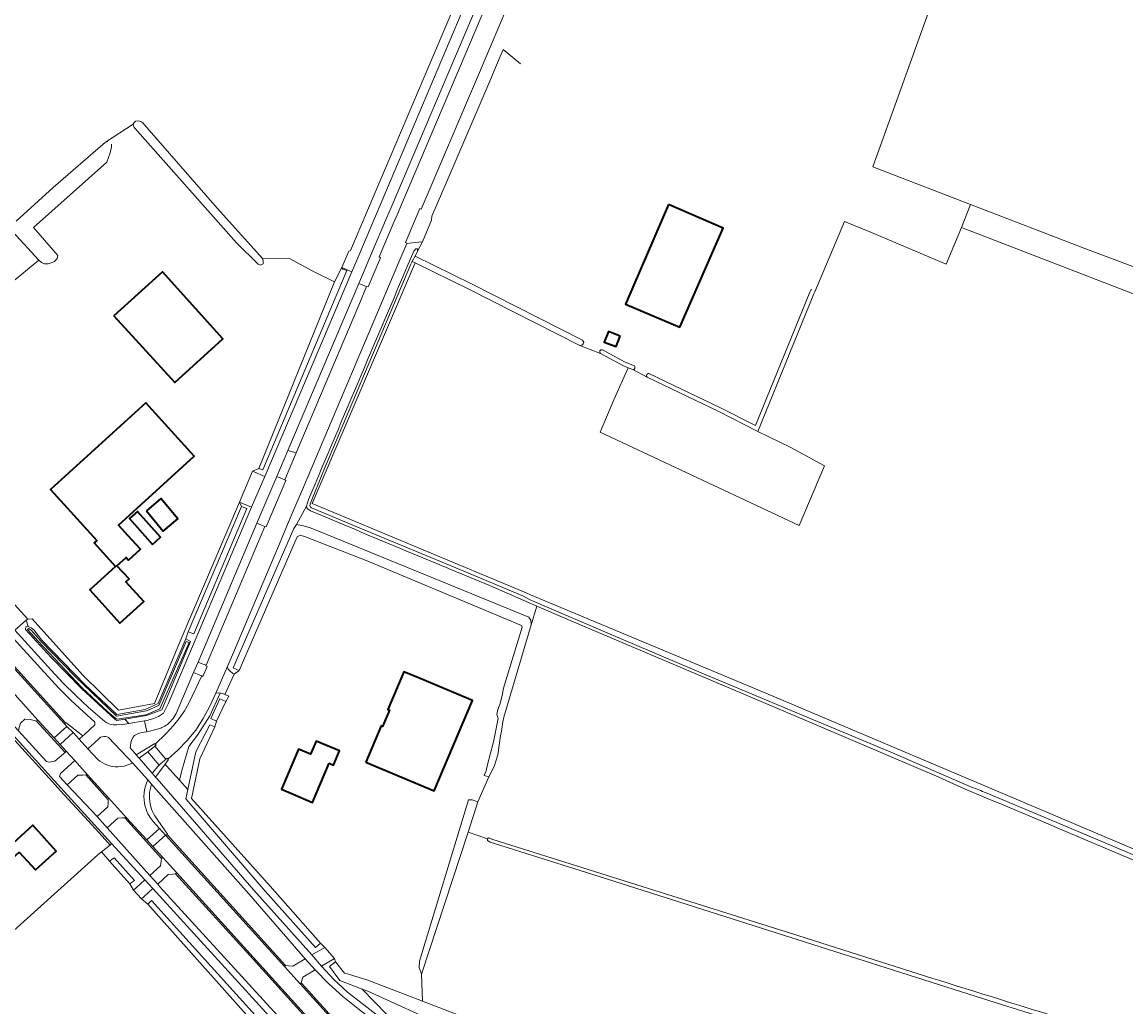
# Model space of a CAD drawing. Header units: metres. Extents: x 152737 to 157444, y 374779 to 378487.
# Tile 93 of 95: x 156459 to 156765, y 377648 to 377922. Entities that reach past the tile are written whole.
import ezdxf
from ezdxf.enums import TextEntityAlignment as Align

# ---------------------------------------------------------------- set-up
doc = ezdxf.new("R2010")
doc.units = ezdxf.units.M
for name, color, linetype, lineweight in [('B-XX-GR-BEPLANTING_CULTUUR_HEESTERS-GV', 90, 'Continuous', 18), ('B-XX-OG-BEBOUWING-GV', 7, 'Continuous', 35), ('B-XX-OG-BEBOUWING-T18', 10, 'Continuous', 18), ('B-XX-OG-BEBOUWING_SCHUUR-GV', 7, 'Continuous', 35), ('B-XX-OG-TERREIN_CULTUURSCHEIDING-GV', 7, 'Continuous', 18), ('B-XX-OG-TERREIN_ONBEGROEID-GV', 7, 'Continuous', 18), ('B-XX-OG-TOPOGRAFIE-T18', 10, 'Continuous', 18), ('B-XX-OG-WATER_SLOOT-GV', 120, 'Continuous', 18), ('B-XX-OG-WEG-GV', 7, 'Continuous', 18), ('B-XX-VH-VERHARDING_ASFALT-GV', 252, 'Continuous', 18), ('B-XX-VH-VERHARDING_BETONSTRAATSTEEN-GV', 252, 'Continuous', 18), ('B-XX-VH-VERHARDING_GRASBETONSTEEN-GV', 70, 'Continuous', 18), ('B-XX-VH-VERHARDING_SIERBESTRATING-GV', 252, 'Continuous', 18)]:
    doc.layers.add(name, color=color, linetype=linetype, lineweight=lineweight)
doc.styles.add('NLCS-ISO-M-T18', font='NLCS-ISO.ttf', dxfattribs={"height": 1.8})

msp = doc.modelspace()

# ---------------------------------------------------------------- linework, layer by layer
at = {"layer": 'B-XX-GR-BEPLANTING_CULTUUR_HEESTERS-GV'}
msp.add_lwpolyline([(156531.52, 377794.888), (156534.703, 377802.398), (156532.4, 377803.025), (156529.321, 377795.783)], close=True, dxfattribs=at)
at = {"layer": 'B-XX-OG-BEBOUWING-GV'}
for points in [[(156638.211, 377871.417), (156626.213, 377843.683), (156641.342, 377837.275), (156653.341, 377864.825)], [(156484.014, 377840.494), (156500.986, 377821.908), (156514.315, 377834.079), (156497.559, 377852.682)], [(156488.94, 377778.31), (156485.332, 377782.3), (156506.382, 377801.4), (156492.909, 377816.234), (156466.411, 377792.17), (156479.261, 377778.02), (156478.521, 377777.34), (156484.47, 377770.78), (156477.351, 377764.24), (156485.732, 377755.01), (156492.402, 377761.06), (156487.381, 377766.53), (156488.252, 377767.33), (156484.906, 377770.988), (156487.433, 377773.298), (156488.105, 377772.562), (156491.408, 377775.58)], [(156493.065, 377786.286), (156497.787, 377780.634), (156501.853, 377784.03), (156497.131, 377789.682)], [(156554.05, 377716.38), (156558.662, 377714.44), (156573.08, 377708.375), (156583.709, 377733.488), (156569.211, 377739.59), (156564.602, 377741.53), (156560.19, 377731.03), (156560.601, 377730.86), (156558.691, 377726.3), (156558.291, 377726.47)], [(156543.892, 377716.06), (156545.061, 377715.57), (156546.731, 377719.49), (156540.261, 377722.25), (156538.691, 377718.57), (156535.391, 377719.97), (156530.652, 377708.84), (156539.251, 377705.17)], [(156457.724, 377691.399), (156462.241, 377686.43), (156468.02, 377691.67), (156461.531, 377698.82), (156453.811, 377691.81), (156438.731, 377708.43), (156429.899, 377700.474), (156433.838, 377696.102), (156433.741, 377696.033), (156438.948, 377690.305), (156418.023, 377671.344), (156425.396, 377663.182), (156446.338, 377682.18), (156447.224, 377681.203), (156456.116, 377689.273), (156455.783, 377689.641)]]:
    msp.add_lwpolyline(points, close=True, dxfattribs=at)
at = {"layer": 'B-XX-OG-BEBOUWING_SCHUUR-GV'}
for points in [[(156624.761, 377834.804), (156621.489, 377836.082), (156620.352, 377833.173), (156623.624, 377831.895)], [(156494.763, 377776.867), (156497.009, 377778.891), (156490.634, 377786.065), (156488.354, 377784.091)]]:
    msp.add_lwpolyline(points, close=True, dxfattribs=at)
at = {"layer": 'B-XX-OG-TERREIN_CULTUURSCHEIDING-GV'}
for points in [[(156456.907, 377866.786), (156467.173, 377876.101), (156481.715, 377888.759), (156489.447, 377893.685), (156489.655, 377894.19), (156490.027, 377894.532), (156490.815, 377894.665), (156491.513, 377894.487), (156492.048, 377894.071), (156492.512, 377893.499), (156512.778, 377870.419), (156525.482, 377856.258), (156532.841, 377856.414), (156539.37, 377852.903), (156545.356, 377849.865), (156547.379, 377853.856), (156549.323, 377858.414), (156549.83, 377858.601), (156611.272, 378003.216)], [(156730.389, 377980.388), (156701.983, 377901.45)], [(156597.089, 377910.528), (156592.205, 377914.458), (156591.674, 377913.187), (156589.385, 377907.74), (156588.803, 377906.355), (156576.016, 377876.478), (156575.397, 377875.029), (156572.455, 377868.156), (156572.348, 377867.053), (156569.783, 377861.015), (156568.44, 377858.432), (156567.739, 377857.054), (156583.623, 377849.217), (156614.301, 377833.654), (156614.665, 377833.153), (156614.489, 377832.649), (156614.251, 377832.347), (156613.551, 377832.175), (156619.311, 377829.963), (156619.145, 377830.462), (156619.133, 377830.683), (156619.415, 377830.986), (156619.859, 377830.986), (156626.187, 377827.594), (156628.705, 377826.554)], [(156701.983, 377901.45), (156700.305, 377896.787), (156694.954, 377881.916), (156722.13, 377871.43), (156753.934, 377859.158), (156815.387, 377836.11), (156865.254, 377816.982), (156890.936, 377807.067), (156902.598, 377802.105), (156900.691, 377795.338), (156882.169, 377803.024)], [(156456.406, 377760.237), (156460.084, 377756.157), (156461.321, 377756.224), (156475.393, 377740.58), (156485.367, 377730.809), (156495.291, 377732.684), (156502.493, 377750.013), (156518.946, 377788.692), (156522.609, 377797.244), (156524.324, 377798.054), (156545.356, 377849.865), (156539.37, 377852.903), (156532.841, 377856.414), (156525.482, 377856.258), (156525.568, 377855.483), (156525.519, 377854.892), (156524.833, 377854.577), (156524.106, 377854.81), (156518.088, 377860.772), (156489.911, 377892.592), (156489.596, 377893.031), (156489.447, 377893.685), (156481.715, 377888.759), (156482.354, 377888.937)], [(156483.415, 377888.133), (156483.367, 377887.391), (156483.008, 377885.8), (156482.042, 377883.154), (156461.678, 377865.023), (156468.458, 377857.188), (156468.27, 377856.37), (156467.582, 377855.555), (156466.924, 377855.231), (156465.801, 377854.928), (156464.753, 377854.935), (156463.936, 377855.26), (156463.184, 377855.889), (156458.477, 377852.06), (156439.978, 377836.801), (156424.45, 377822.962), (156414.15, 377813.49), (156410.914, 377809.871), (156440.383, 377777.425), (156441.037, 377777.114), (156444.723, 377773.056)], [(156774.105, 377844.006), (156719.643, 377864.985), (156715.357, 377854.795), (156694.144, 377863.795), (156687.134, 377866.685), (156678.83, 377847.113), (156678.572, 377846.544), (156662.987, 377808.305), (156672.202, 377803.813), (156681.526, 377798.787), (156674.502, 377782.197), (156619.211, 377808.103), (156623.01, 377817.11), (156626.951, 377826.029), (156625.639, 377826.571), (156619.311, 377829.963), (156613.551, 377832.175), (156582.881, 377847.734), (156567.774, 377855.188), (156539.176, 377788.249), (156598.589, 377763.464), (156599.819, 377762.891), (156665.195, 377735.534), (156723.216, 377710.988), (156792.942, 377681.428)], [(156458.477, 377852.06), (156463.184, 377855.889), (156455.885, 377863.878)], [(156567.774, 377855.188), (156566.988, 377855.576), (156566.586, 377854.786), (156542.075, 377796.932), (156538.645, 377788.381), (156538.526, 377787.753), (156538.694, 377787.295), (156538.979, 377787.064), (156552.659, 377781.313), (156581.331, 377769.459), (156597.861, 377762.489), (156599.513, 377761.62), (156599.969, 377761.388), (156621.97, 377751.98), (156647.904, 377740.945), (156664.777, 377733.915), (156667.17, 377732.87), (156700.402, 377718.928), (156722.402, 377709.463)], [(156847.273, 377656.769), (156889.931, 377638.715), (156913.046, 377628.781), (156917.054, 377626.787), (156917.581, 377626.778), (156918.645, 377627.464), (156917.55, 377628.112), (156869.856, 377648.743), (156827.586, 377666.564), (156792.942, 377681.428), (156723.216, 377710.988), (156665.195, 377735.534), (156599.819, 377762.891), (156598.589, 377763.464), (156539.176, 377788.249), (156567.774, 377855.188)], [(156632.744, 377824.439), (156652.664, 377814.904), (156662.369, 377809.964), (156677.471, 377847.018), (156677.739, 377847.608), (156678.023, 377847.811)], [(156628.826, 377825.778), (156628.665, 377825.486), (156628.264, 377825.486), (156632.227, 377823.358), (156632.095, 377823.662), (156632.102, 377823.908)], [(156461.763, 377753.2), (156463.977, 377750.326), (156476.087, 377737.893), (156484.893, 377729.605), (156492.714, 377731.039), (156496.372, 377732.676), (156504.013, 377750.665), (156504.734, 377752.565), (156519.49, 377787.439), (156518.946, 377788.692), (156502.493, 377750.013), (156495.291, 377732.684), (156485.367, 377730.809), (156475.393, 377740.58), (156461.321, 377756.224), (156460.084, 377756.157), (156459.694, 377755.815), (156459.634, 377755.882), (156460.229, 377754.134)], [(156537.61, 377787.53), (156534.782, 377782.435), (156536.785, 377782.095), (156538.617, 377781.498), (156541.174, 377780.519), (156599.391, 377756.714), (156599.945, 377755.883), (156600.056, 377754.553), (156601.608, 377759.736), (156588.678, 377765.386)], [(156538.688, 377786.266), (156537.777, 377786.901), (156537.61, 377787.53)], [(156430.998, 377647.231), (156432.821, 377648.573), (156479.614, 377690.651), (156480.597, 377691.432), (156482.966, 377693.315), (156480.774, 377695.775), (156476.975, 377699.957), (156469.239, 377708.432), (156467.008, 377710.881), (156455.621, 377723.443), (156456.09, 377723.846), (156454.666, 377725.416), (156450.955, 377722.05), (156443.262, 377730.533), (156415.698, 377760.886), (156409.684, 377755.517), (156385.207, 377782.938), (156289.223, 377695.866), (156314.403, 377669.096), (156294.817, 377651.084)], [(156720.409, 377708.983), (156713.332, 377712.187), (156680.559, 377726.241), (156609.538, 377756.271), (156601.608, 377759.736), (156600.056, 377754.553), (156592.382, 377728.93)], [(156513.544, 377735.591), (156510.718, 377729.296), (156507.302, 377723.888), (156504.893, 377720.713), (156502.896, 377714.061), (156502.279, 377711.357), (156504.586, 377708.777), (156506.807, 377719.243), (156510.721, 377726.768), (156512.059, 377726.165), (156512.597, 377727.792), (156510.955, 377728.491), (156513.476, 377733.964), (156515.118, 377733.266), (156515.967, 377734.709)], [(156515.967, 377734.709), (156514.867, 377735.232)], [(156590.73, 377718.437), (156589.747, 377715.215), (156588.252, 377712.307)], [(156588.252, 377712.307), (156585.24, 377705.339), (156582.491, 377696.935), (156587.914, 377695.069), (156588.118, 377695.32), (156589.326, 377694.908), (156674.156, 377668.189), (156709.619, 377656.895)], [(156726.45, 377707.835), (156746.08, 377699.624), (156790.396, 377680.929)], [(156773.006, 377635.802), (156727.478, 377650.038), (156618.889, 377684.613), (156591.587, 377693.227), (156588.665, 377694.105), (156587.911, 377694.564), (156587.914, 377695.069), (156582.491, 377696.935), (156569.58, 377657.461), (156569.836, 377649.95), (156579.448, 377646.274), (156603.203, 377636.813), (156639.882, 377622.44), (156711.74, 377595.278), (156715.429, 377593.915), (156733.691, 377588.386), (156762.739, 377580.725), (156769.276, 377578.927)], [(156687.393, 377511.848), (156689.327, 377512.506), (156689.689, 377512.16), (156711.951, 377518.88), (156756.3, 377530.256), (156804.02, 377543.825), (156839.417, 377554.371), (156846.156, 377556.472), (156843.796, 377558.43), (156843.444, 377558.312), (156839.775, 377558.459), (156828.65, 377561.246), (156756.567, 377580.763), (156714.653, 377590.96), (156589.824, 377638.905), (156569.254, 377646.092), (156554.667, 377652.7), (156553.086, 377653.296), (156563.35, 377642.691)]]:
    msp.add_lwpolyline(points, dxfattribs=at)
for points in [[(156626.213, 377843.683), (156638.211, 377871.417), (156653.341, 377864.825), (156641.342, 377837.275)], [(156500.986, 377821.908), (156484.014, 377840.494), (156497.559, 377852.682), (156514.315, 377834.079)], [(156485.332, 377782.3), (156488.94, 377778.31), (156491.408, 377775.58), (156488.105, 377772.562), (156487.433, 377773.298), (156484.906, 377770.988), (156488.252, 377767.33), (156487.381, 377766.53), (156492.402, 377761.06), (156485.732, 377755.01), (156477.351, 377764.24), (156484.47, 377770.78), (156478.521, 377777.34), (156479.261, 377778.02), (156466.411, 377792.17), (156492.909, 377816.234), (156506.382, 377801.4)], [(156497.787, 377780.634), (156493.065, 377786.286), (156497.131, 377789.682), (156501.853, 377784.03)], [(156585.24, 377705.339), (156588.252, 377712.307), (156586.933, 377712.712), (156587.475, 377713.975), (156587.836, 377715.688), (156589.522, 377722.053), (156590.808, 377728.47), (156590.445, 377729.66), (156590.756, 377731.057), (156591.325, 377732.453), (156591.998, 377734.885), (156592.309, 377736.954), (156597.546, 377753.932), (156597.37, 377754.399), (156554.659, 377772.277), (156537.344, 377779.054), (156535.828, 377779.433), (156534.986, 377778.992), (156518.832, 377741.884), (156517.457, 377740.881), (156514.867, 377735.232), (156515.967, 377734.709), (156515.118, 377733.266), (156512.597, 377727.792), (156512.059, 377726.165), (156507.904, 377717.282), (156505.644, 377706.272), (156527.471, 377681.923), (156541.506, 377666.033), (156542.657, 377664.888), (156545.331, 377661.819), (156545.663, 377660.848), (156548.11, 377657.753), (156549.261, 377657.402), (156554.656, 377655.756), (156569.836, 377649.95), (156569.58, 377657.461), (156568.921, 377659.265), (156568.998, 377661.015), (156582.567, 377705.873), (156583.637, 377705.873)], [(156558.662, 377714.44), (156554.05, 377716.38), (156558.291, 377726.47), (156558.691, 377726.3), (156560.601, 377730.86), (156560.19, 377731.03), (156564.602, 377741.53), (156569.211, 377739.59), (156583.709, 377733.488), (156573.08, 377708.375)], [(156545.061, 377715.57), (156543.892, 377716.06), (156539.251, 377705.17), (156530.652, 377708.84), (156535.391, 377719.97), (156538.691, 377718.57), (156540.261, 377722.25), (156546.731, 377719.49)], [(156462.241, 377686.43), (156457.724, 377691.399), (156455.783, 377689.641), (156456.116, 377689.273), (156447.224, 377681.203), (156446.338, 377682.18), (156425.396, 377663.182), (156418.023, 377671.344), (156438.948, 377690.305), (156433.741, 377696.033), (156433.838, 377696.102), (156429.899, 377700.474), (156438.731, 377708.43), (156453.811, 377691.81), (156461.531, 377698.82), (156468.02, 377691.67)], [(156482.791, 377688.895), (156482.359, 377689.394), (156480.597, 377691.432), (156479.614, 377690.651), (156432.821, 377648.573), (156430.998, 377647.231), (156436.916, 377637.285), (156427.727, 377627.954), (156393.933, 377593.346), (156501.094, 377527.512), (156503.124, 377525.896), (156503.62, 377526.492), (156516.544, 377540.937), (156561.744, 377586.618), (156568.607, 377592.594), (156568.05, 377593.233), (156560.465, 377601.71), (156493.45, 377676.91), (156491.741, 377678.373), (156489.542, 377680.793), (156488.442, 377682.577)]]:
    msp.add_lwpolyline(points, close=True, dxfattribs=at)
at = {"layer": 'B-XX-OG-TERREIN_CULTUURSCHEIDING-GV', "extrusion": (0, 0, -1)}
for centre, radius, start, end in [((-156627.927, 377826.035), 0.935, 146.2973, 195.97742), ((-156632.786, 377823.734), 0.706, 14.25092, 86.56059), ((-159235.452, 384172.46), 6932.244, 292.4456072, 292.8933742), ((-156456.037, 377745.522), 9.578, 115.95591, 126.71569), ((-156697.72, 377642.244), 71.607, 110.16289, 113.65452)]:
    msp.add_arc(centre, radius, start, end, dxfattribs=at)
at = {"layer": 'B-XX-OG-TERREIN_CULTUURSCHEIDING-GV'}
for centre, radius, start, end in [((156513.163, 377731.57), 4.039, 65.04708, 84.58931), ((156954.426, 377666.554), 367.378, 170.22455, 171.88124), ((145551.12, 351100.364), 28857.783, 67.0632127, 67.2291831), ((159783.636, 387477.697), 10290.663, 252.6193147, 252.991937)]:
    msp.add_arc(centre, radius, start, end, dxfattribs=at)
at = {"layer": 'B-XX-OG-TERREIN_ONBEGROEID-GV'}
msp.add_lwpolyline([(156626.951, 377826.029), (156623.01, 377817.11), (156619.211, 377808.103), (156674.502, 377782.197), (156681.526, 377798.787), (156672.202, 377803.813), (156662.987, 377808.305), (156652.131, 377813.831), (156632.227, 377823.358), (156628.264, 377825.486)], close=True, dxfattribs=at)
at = {"layer": 'B-XX-OG-WATER_SLOOT-GV'}
for points in [[(156722.402, 377709.463), (156700.402, 377718.928), (156667.17, 377732.87), (156664.777, 377733.915), (156647.904, 377740.945), (156621.97, 377751.98), (156599.969, 377761.388), (156599.513, 377761.62), (156597.861, 377762.489), (156581.331, 377769.459), (156552.659, 377781.313), (156538.979, 377787.064), (156538.694, 377787.295), (156538.526, 377787.753), (156538.645, 377788.381), (156542.075, 377796.932), (156566.586, 377854.786), (156566.988, 377855.576)], [(156632.102, 377823.908), (156632.095, 377823.662), (156632.227, 377823.358), (156652.131, 377813.831), (156662.987, 377808.305), (156678.572, 377846.544), (156678.83, 377847.113)], [(156678.023, 377847.811), (156677.739, 377847.608), (156677.471, 377847.018), (156662.369, 377809.964), (156652.664, 377814.904), (156632.744, 377824.439)], [(156628.705, 377826.554), (156626.187, 377827.594), (156619.859, 377830.986), (156619.415, 377830.986), (156619.133, 377830.683), (156619.145, 377830.462), (156619.311, 377829.963), (156625.639, 377826.571), (156626.951, 377826.029), (156628.264, 377825.486), (156628.665, 377825.486), (156628.826, 377825.778)], [(156538.137, 377789.356), (156537.61, 377787.53), (156537.777, 377786.901), (156538.688, 377786.266)], [(156534.782, 377782.435), (156534.052, 377781.36), (156517.228, 377742.627), (156518.832, 377741.884), (156534.986, 377778.992), (156535.828, 377779.433), (156537.344, 377779.054), (156554.659, 377772.277), (156597.37, 377754.399), (156597.546, 377753.932), (156592.309, 377736.954), (156591.998, 377734.885), (156591.325, 377732.453), (156590.756, 377731.057), (156590.445, 377729.66), (156590.808, 377728.47), (156589.522, 377722.053), (156587.836, 377715.688), (156587.475, 377713.975), (156586.933, 377712.712), (156588.252, 377712.307), (156589.747, 377715.215), (156590.73, 377718.437)], [(156592.382, 377728.93), (156600.056, 377754.553), (156599.945, 377755.883), (156599.391, 377756.714), (156541.174, 377780.519), (156538.617, 377781.498), (156536.785, 377782.095), (156534.782, 377782.435)], [(156588.678, 377765.386), (156601.608, 377759.736), (156609.538, 377756.271), (156680.559, 377726.241), (156713.332, 377712.187), (156720.409, 377708.983)], [(156460.229, 377754.134), (156459.532, 377753.952), (156459.465, 377753.221), (156466.612, 377745.487), (156475.097, 377736.808), (156484.285, 377728.304), (156484.908, 377727.943), (156487.121, 377728.314), (156493.147, 377729.323), (156497.346, 377730.935), (156505.329, 377749.953), (156504.013, 377750.665), (156496.372, 377732.676), (156492.714, 377731.039), (156484.893, 377729.605), (156476.087, 377737.893), (156463.977, 377750.326), (156461.763, 377753.2)], [(156790.396, 377680.929), (156746.08, 377699.624), (156726.45, 377707.835)], [(156709.619, 377656.895), (156674.156, 377668.189), (156589.326, 377694.908), (156588.118, 377695.32), (156587.914, 377695.069), (156587.911, 377694.564)], [(156587.911, 377694.564), (156588.665, 377694.105), (156591.587, 377693.227), (156618.889, 377684.613), (156727.478, 377650.038), (156773.006, 377635.802), (156784.805, 377632.281), (156784.977, 377632.015), (156784.969, 377631.488), (156781.999, 377621.26), (156770.641, 377585.698), (156770.8, 377584.642), (156771.019, 377584.595), (156771.238, 377584.547), (156772.032, 377584.798), (156778.709, 377607.437), (156786.185, 377630.678), (156786.84, 377633.215), (156786.593, 377634.272), (156786.067, 377634.368), (156785.449, 377634.115), (156784.656, 377633.951), (156773.553, 377637.111)], [(156769.276, 377578.927), (156762.739, 377580.725), (156733.691, 377588.386), (156715.429, 377593.915), (156711.74, 377595.278), (156639.882, 377622.44), (156603.203, 377636.813), (156579.448, 377646.274), (156569.836, 377649.95), (156554.656, 377655.756), (156549.261, 377657.402), (156548.11, 377657.753), (156545.663, 377660.848), (156543.96, 377659.618), (156546.82, 377655.659), (156553.086, 377653.296), (156554.667, 377652.7), (156569.254, 377646.092), (156589.824, 377638.905), (156714.653, 377590.96), (156756.567, 377580.763), (156828.65, 377561.246)]]:
    msp.add_lwpolyline(points, dxfattribs=at)
for points in [[(156567.739, 377857.054), (156566.988, 377855.576), (156567.774, 377855.188), (156582.881, 377847.734), (156613.551, 377832.175), (156614.251, 377832.347), (156614.489, 377832.649), (156614.665, 377833.153), (156614.301, 377833.654), (156583.623, 377849.217)], [(156547.637, 377853.452), (156547.379, 377853.856), (156545.356, 377849.865), (156524.324, 377798.054), (156525.485, 377797.633), (156548.798, 377853.031)], [(156519.49, 377787.439), (156504.734, 377752.565), (156506.225, 377752.031), (156520.981, 377786.905)], [(156460.319, 377753.578), (156461.019, 377753.111), (156463.838, 377749.891), (156473.285, 377740.161), (156484.809, 377729.181), (156493.111, 377730.669), (156496.518, 377732.152), (156504.177, 377749.913), (156504.938, 377749.652), (156496.838, 377731.192), (156492.918, 377729.537), (156484.964, 377728.33), (156484.627, 377728.508), (156482.36, 377730.376), (156475.134, 377737.149), (156462.979, 377749.991), (156460.056, 377753.28)], [(156460.319, 377753.578), (156460.056, 377753.28), (156462.979, 377749.991), (156475.134, 377737.149), (156482.36, 377730.376), (156484.627, 377728.508), (156484.964, 377728.33), (156492.918, 377729.537), (156496.838, 377731.192), (156504.938, 377749.652), (156504.177, 377749.913), (156496.518, 377732.152), (156493.111, 377730.669), (156484.809, 377729.181), (156473.285, 377740.161), (156463.838, 377749.891), (156461.019, 377753.111)], [(156515.118, 377733.266), (156513.476, 377733.964), (156510.955, 377728.491), (156512.597, 377727.792)], [(156541.506, 377666.033), (156527.471, 377681.923), (156505.644, 377706.272), (156507.904, 377717.282), (156512.059, 377726.165), (156510.721, 377726.768), (156506.807, 377719.243), (156504.586, 377708.777), (156504.034, 377706.178), (156526.135, 377680.509), (156540.084, 377664.816)], [(156569.58, 377657.461), (156582.491, 377696.935), (156585.24, 377705.339), (156583.637, 377705.873), (156582.567, 377705.873), (156568.998, 377661.015), (156568.921, 377659.265)], [(156488.442, 377682.577), (156488.945, 377682.923), (156489.789, 377683.505), (156484.138, 377689.823), (156483.465, 377689.359), (156482.791, 377688.895)], [(156493.45, 377676.91), (156560.465, 377601.71), (156568.05, 377593.233), (156568.683, 377593.806), (156569.224, 377594.297), (156562.57, 377602.595), (156494.509, 377677.906), (156493.941, 377677.372)]]:
    msp.add_lwpolyline(points, close=True, dxfattribs=at)
for centre, radius, start, end in [((172703.972, 370979.809), 17541.498, 156.9126079, 157.157677), ((156627.927, 377826.035), 0.935, 344.02258, 33.7027), ((156632.786, 377823.734), 0.706, 93.43941, 165.74908), ((159235.452, 384172.46), 6932.244, 247.1066258, 247.5543928), ((156456.037, 377745.522), 9.578, 53.28431, 64.04409), ((156697.72, 377642.244), 71.607, 66.34548, 69.83711)]:
    msp.add_arc(centre, radius, start, end, dxfattribs=at)
at = {"layer": 'B-XX-OG-WATER_SLOOT-GV', "extrusion": (0, 0, -1)}
for centre, radius, start, end in [((-156954.426, 377666.554), 367.378, 8.11876, 9.77545), ((-145551.12, 351100.364), 28857.783, 112.7708169, 112.9367873), ((-159783.636, 387477.697), 10290.663, 287.008063, 287.3806853)]:
    msp.add_arc(centre, radius, start, end, dxfattribs=at)
at = {"layer": 'B-XX-OG-WEG-GV'}
for points in [[(156613.663, 378002.563), (156552.08, 377857.253), (156550.136, 377852.695), (156526, 377795.785), (156522.337, 377787.233), (156499.211, 377732.733), (156497.8, 377729.985), (156496.47, 377729.055)], [(156506.152, 377741.263), (156507.448, 377744.219), (156523.811, 377782.808), (156529.321, 377795.783), (156532.4, 377803.025), (156552.152, 377849.477), (156555.682, 377857.735), (156559.821, 377867.584), (156561.12, 377870.563), (156615.731, 377999.294)], [(156610.439, 377980.759), (156563.218, 377869.657), (156563.201, 377869.546), (156561.981, 377866.696), (156557.78, 377856.833), (156558.106, 377856.551), (156554.675, 377848.491), (156554.285, 377848.606), (156552.086, 377843.417), (156534.703, 377802.398), (156531.52, 377794.888), (156531.873, 377794.721), (156526.414, 377781.752), (156526.036, 377781.89), (156509.659, 377743.317), (156509.63, 377743.15), (156509.998, 377743.014), (156508.809, 377740.224), (156508.468, 377740.365), (156504.883, 377732.799), (156503.637, 377730.616), (156502.217, 377728.543), (156500.631, 377726.593), (156498.536, 377724.376), (156495.483, 377721.425), (156495.758, 377721.126), (156495.435, 377720.854), (156498.482, 377717.175), (156498.834, 377717.471), (156499.074, 377717.187), (156501.839, 377719.691), (156504.419, 377722.384), (156506.803, 377725.253), (156508.889, 377728.526), (156510.738, 377731.938), (156512.379, 377735.537), (156515.533, 377742.806), (156517.537, 377747.537), (156530.535, 377778.218), (156532.343, 377782.484), (156534.641, 377787.91), (156536.706, 377792.784), (156562.951, 377854.734), (156565.423, 377860.568), (156565.448, 377860.659), (156565.095, 377860.837), (156569.085, 377870.29), (156569.492, 377870.101), (156572.263, 377876.619), (156582.335, 377900.315), (156585.383, 377907.486), (156585.658, 377908.132), (156588.918, 377915.8), (156593.164, 377925.789)], [(156481.493, 377727.648), (156477.013, 377731.555), (156473.442, 377734.886), (156469.99, 377738.34), (156466.66, 377741.912), (156456.533, 377753.089), (156452.929, 377757.108), (156451.579, 377758.562), (156441.342, 377770.076), (156437.737, 377774.093), (156357.268, 377862.76)], [(156567.411, 377858.439), (156567.987, 377859.121), (156568.387, 377859.061), (156568.44, 377858.432), (156569.783, 377861.015), (156569.664, 377861.051), (156566.171, 377860.653), (156565.423, 377860.568), (156562.951, 377854.734), (156536.706, 377792.784), (156534.641, 377787.91)], [(156496.47, 377729.055), (156497.8, 377729.985), (156499.211, 377732.733), (156522.337, 377787.233), (156518.946, 377788.692), (156519.49, 377787.439), (156520.981, 377786.905), (156506.225, 377752.031), (156504.734, 377752.565), (156504.013, 377750.665), (156505.329, 377749.953), (156497.346, 377730.935), (156493.147, 377729.323), (156487.121, 377728.314)], [(156534.641, 377787.91), (156532.343, 377782.484), (156530.535, 377778.218), (156517.537, 377747.537), (156515.533, 377742.806)], [(156517.457, 377740.881), (156518.832, 377741.884), (156517.228, 377742.627), (156534.052, 377781.36), (156534.782, 377782.435), (156537.61, 377787.53), (156538.137, 377789.356)], [(156460.229, 377754.134), (156459.634, 377755.882), (156456.533, 377753.089), (156466.66, 377741.912), (156469.99, 377738.34), (156473.442, 377734.886), (156477.013, 377731.555), (156481.493, 377727.648)], [(156483.956, 377726.721), (156484.842, 377726.714), (156486.432, 377726.851), (156488.17, 377727.14), (156487.121, 377728.314), (156484.908, 377727.943), (156484.285, 377728.304), (156475.097, 377736.808), (156466.612, 377745.487), (156459.465, 377753.221), (156459.532, 377753.952), (156460.229, 377754.134)], [(156455.032, 377751.963), (156468.665, 377737.039), (156472.152, 377733.524), (156478.781, 377727.45), (156478.743, 377726.761), (156475.866, 377724.099), (156475.42, 377723.687), (156474.42, 377722.747), (156476.815, 377720.101), (156477.899, 377721.086), (156478.345, 377721.487), (156480.369, 377723.308)], [(156495.483, 377721.425), (156498.536, 377724.376), (156500.631, 377726.593), (156502.217, 377728.543), (156503.637, 377730.616), (156504.883, 377732.799), (156508.468, 377740.365), (156507.907, 377740.583), (156506.152, 377741.263), (156501.314, 377729.895)], [(156501.314, 377729.895), (156506.152, 377741.263)], [(156515.533, 377742.806), (156512.379, 377735.537), (156513.195, 377735.61), (156513.544, 377735.591)], [(156514.867, 377735.232), (156517.457, 377740.881)], [(156487.121, 377728.314), (156488.17, 377727.14), (156492.534, 377727.864)], [(156493.16, 377724.842), (156492.534, 377727.864), (156488.17, 377727.14), (156486.432, 377726.851), (156484.842, 377726.714), (156483.956, 377726.721)], [(156492.534, 377727.864), (156493.16, 377724.842), (156496.087, 377725.512)], [(156496.087, 377725.512), (156493.16, 377724.842)], [(156456.09, 377723.846), (156467.468, 377711.31), (156483.415, 377693.728), (156492.675, 377683.66), (156494.895, 377681.215), (156531.055, 377641.547)], [(156532.436, 377642.718), (156496.859, 377681.711), (156496.231, 377682.46), (156494.026, 377684.916), (156482.209, 377698.128), (156479.353, 377701.259), (156471.049, 377710.076), (156468.968, 377712.369), (156469.217, 377713.254), (156473.148, 377716.808), (156470.778, 377719.39), (156470.635, 377719.249), (156470.49, 377719.105), (156470.034, 377718.714), (156467.641, 377716.66), (156466.043, 377716.364), (156465.287, 377716.555), (156457.518, 377725.074)], [(156480.158, 377716.667), (156479.583, 377717.126), (156476.815, 377720.101), (156474.42, 377722.747), (156472.737, 377724.591), (156469.089, 377721.256), (156470.778, 377719.39), (156473.148, 377716.808), (156476.732, 377712.87), (156482.537, 377706.497), (156487.585, 377700.941), (156493.196, 377694.782), (156496.688, 377697.975), (156494.964, 377699.919)], [(156480.369, 377723.308), (156478.345, 377721.487), (156477.899, 377721.086)], [(156489.19, 377716.187), (156488.17, 377717.318), (156487.738, 377717.77), (156482.542, 377723.205), (156482.17, 377723.38)], [(156482.17, 377723.38), (156482.542, 377723.205), (156487.738, 377717.77), (156488.17, 377717.318), (156489.19, 377716.187), (156493.479, 377711.456), (156494.512, 377710.259), (156494.971, 377709.741), (156521.511, 377679.759), (156537.237, 377661.746), (156539.993, 377658.65), (156543.693, 377654.824), (156547.636, 377651.25), (156551.806, 377647.942), (156563.972, 377638.498), (156566.469, 377636.462)], [(156490.559, 377724.197), (156489.746, 377723.819)], [(156489.746, 377723.819), (156490.559, 377724.197)], [(156477.899, 377721.086), (156476.815, 377720.101), (156479.583, 377717.126), (156480.158, 377716.667)], [(156488.614, 377720.353), (156489.84, 377718.888), (156490.23, 377718.422), (156495.422, 377721.528), (156495.483, 377721.425)], [(156565.102, 377639.917), (156548.945, 377652.477), (156545.189, 377655.918), (156541.714, 377659.644), (156539.023, 377662.779), (156522.901, 377680.787), (156496.031, 377711.723), (156495.627, 377712.188), (156494.694, 377713.276), (156491.082, 377717.449), (156490.23, 377718.422), (156489.84, 377718.888), (156488.614, 377720.353)], [(156496.637, 377715.542), (156493.444, 377719.252), (156491.082, 377717.449), (156494.694, 377713.276)], [(156493.479, 377711.456), (156489.19, 377716.187)], [(156494.694, 377713.276), (156495.627, 377712.188), (156498.286, 377715.824), (156499.2, 377717.074), (156499.074, 377717.187)], [(156499.074, 377717.187), (156498.834, 377717.471), (156498.482, 377717.175)], [(156532.591, 377659.77), (156533.82, 377659.714), (156537.237, 377661.746), (156521.511, 377679.759), (156494.971, 377709.741), (156494.512, 377710.259)], [(156495.418, 377701.486), (156498.967, 377696.372), (156498.818, 377696.238), (156531.748, 377659.808), (156532.591, 377659.77)], [(156536.66, 377646.248), (156530.553, 377652.996), (156522.795, 377661.57), (156501.215, 377685.355), (156500.474, 377685.279), (156499.172, 377685.146), (156496.231, 377682.46), (156496.859, 377681.711), (156532.436, 377642.718)], [(156545.331, 377661.819), (156541.714, 377659.644), (156545.189, 377655.918), (156548.945, 377652.477), (156565.102, 377639.917)], [(156563.35, 377642.691), (156553.086, 377653.296), (156546.82, 377655.659), (156543.96, 377659.618), (156545.663, 377660.848), (156545.331, 377661.819)], [(156566.469, 377636.462), (156563.972, 377638.498), (156551.806, 377647.942), (156547.636, 377651.25), (156543.693, 377654.824), (156539.993, 377658.65), (156536.53, 377656.576), (156536.11, 377655.017)]]:
    msp.add_lwpolyline(points, dxfattribs=at)
for points in [[(156550.136, 377852.695), (156547.379, 377853.856), (156547.637, 377853.452), (156548.798, 377853.031), (156525.485, 377797.633), (156524.324, 377798.054), (156522.609, 377797.244), (156526, 377795.785)], [(156532.4, 377803.025), (156534.703, 377802.398), (156552.086, 377843.417), (156554.285, 377848.606), (156553.73, 377848.833), (156552.152, 377849.477)], [(156470.287, 377727.008), (156452.787, 377746.346), (156445.697, 377754.184), (156437.381, 377763.377), (156430.745, 377770.681), (156375.371, 377831.785), (156371.873, 377828.594), (156372.636, 377827.757), (156408.522, 377788.152), (156450.091, 377742.217), (156462.876, 377728.07), (156467.402, 377723.102), (156470.948, 377726.337)], [(156522.337, 377787.233), (156526, 377795.785), (156522.609, 377797.244), (156518.946, 377788.692)], [(156523.811, 377782.808), (156525.082, 377782.284), (156526.036, 377781.89), (156526.414, 377781.752), (156531.873, 377794.721), (156531.52, 377794.888), (156529.321, 377795.783)], [(156525.082, 377782.284), (156523.811, 377782.808), (156507.448, 377744.219), (156508.617, 377743.742), (156509.659, 377743.317), (156526.036, 377781.89)], [(156452.929, 377757.108), (156456.533, 377753.089), (156459.634, 377755.882), (156459.694, 377755.815), (156460.084, 377756.157), (156456.406, 377760.237)], [(156452.8, 377746.933), (156470.562, 377727.299), (156470.672, 377727.415), (156475.42, 377723.687), (156475.866, 377724.099), (156478.743, 377726.761), (156478.781, 377727.45), (156472.152, 377733.524), (156468.665, 377737.039), (156455.032, 377751.963), (156452.72, 377750.001), (156452.776, 377747.854)], [(156507.448, 377744.219), (156506.152, 377741.263), (156507.907, 377740.583), (156508.468, 377740.365), (156508.809, 377740.224), (156509.998, 377743.014), (156509.63, 377743.15), (156509.659, 377743.317), (156508.617, 377743.742)], [(156457.686, 377725.987), (156458.118, 377727.254), (156459.277, 377728.305), (156460.788, 377728.278), (156461.495, 377728.086), (156462.223, 377727.889), (156462.573, 377727.794), (156462.876, 377728.07), (156450.091, 377742.217), (156449.786, 377741.951), (156449.65, 377741.207), (156449.262, 377739.081), (156448.695, 377738.584), (156446.755, 377736.883), (156457.518, 377725.074)], [(156512.379, 377735.537), (156510.738, 377731.938), (156508.889, 377728.526), (156506.803, 377725.253), (156504.419, 377722.384), (156501.839, 377719.691), (156499.074, 377717.187), (156499.2, 377717.074), (156498.286, 377715.824), (156498.695, 377715.366), (156502.279, 377711.357), (156502.896, 377714.061), (156504.893, 377720.713), (156507.302, 377723.888), (156510.718, 377729.296), (156513.544, 377735.591), (156513.195, 377735.61)], [(156458.118, 377727.254), (156457.686, 377725.987), (156457.518, 377725.074), (156465.287, 377716.555), (156466.043, 377716.364), (156467.641, 377716.66), (156470.034, 377718.714), (156470.49, 377719.105), (156462.573, 377727.794), (156462.223, 377727.889), (156461.495, 377728.086), (156460.788, 377728.278), (156459.277, 377728.305)], [(156470.562, 377727.299), (156470.287, 377727.008), (156470.948, 377726.337), (156472.737, 377724.591), (156474.42, 377722.747), (156475.42, 377723.687), (156470.672, 377727.415)], [(156476.975, 377699.957), (156480.774, 377695.775), (156482.966, 377693.315), (156483.415, 377693.728), (156467.468, 377711.31), (156456.09, 377723.846), (156455.621, 377723.443), (156467.008, 377710.881), (156469.239, 377708.432)], [(156490.23, 377718.422), (156491.082, 377717.449), (156493.444, 377719.252), (156495.435, 377720.854), (156495.758, 377721.126), (156495.483, 377721.425), (156495.422, 377721.528)], [(156476.223, 377712.844), (156476.732, 377712.87), (156473.148, 377716.808), (156469.217, 377713.254), (156468.968, 377712.369), (156471.049, 377710.076), (156474.004, 377712.729), (156475.45, 377712.804)], [(156496.031, 377711.723), (156522.901, 377680.787), (156539.023, 377662.779), (156542.657, 377664.888), (156541.506, 377666.033), (156540.084, 377664.816), (156526.135, 377680.509), (156504.034, 377706.178), (156504.586, 377708.777), (156502.279, 377711.357), (156498.695, 377715.366), (156498.286, 377715.824), (156495.627, 377712.188)], [(156476.223, 377712.844), (156475.45, 377712.804), (156474.004, 377712.729), (156471.049, 377710.076), (156479.353, 377701.259), (156482.346, 377703.999), (156482.426, 377705.088), (156482.486, 377705.915)], [(156485.17, 377700.816), (156486.271, 377700.873), (156487.046, 377700.913), (156487.585, 377700.941), (156482.537, 377706.497), (156482.486, 377705.915), (156482.426, 377705.088), (156482.346, 377703.999), (156479.353, 377701.259), (156482.209, 377698.128)], [(156486.271, 377700.873), (156485.17, 377700.816), (156482.209, 377698.128), (156494.026, 377684.916), (156496.964, 377687.573), (156497.19, 377688.889), (156497.318, 377689.639), (156487.046, 377700.913)], [(156535.819, 377654.748), (156531.459, 377659.538), (156498.515, 377695.962), (156498.38, 377696.11), (156494.875, 377692.939), (156497.626, 377689.919), (156501.518, 377685.63), (156536.964, 377646.523), (156563.895, 377616.787), (156597.625, 377579.639), (156638.231, 377534.985), (156671.608, 377498.196), (156671.634, 377498.167), (156675.138, 377501.334), (156669.837, 377507.156), (156641.465, 377538.399), (156600.973, 377582.917), (156567.388, 377619.923)], [(156488.945, 377682.923), (156488.442, 377682.577), (156489.542, 377680.793), (156490.266, 377681.455), (156492.675, 377683.66), (156483.415, 377693.728), (156482.966, 377693.315), (156480.597, 377691.432), (156482.359, 377689.394), (156482.791, 377688.895), (156483.465, 377689.359), (156484.138, 377689.823), (156489.789, 377683.505)], [(156500.474, 377685.279), (156501.215, 377685.355), (156501.518, 377685.63), (156497.626, 377689.919), (156497.53, 377689.831), (156497.318, 377689.639), (156497.19, 377688.889), (156496.964, 377687.573), (156494.026, 377684.916), (156496.231, 377682.46), (156499.172, 377685.146)], [(156491.741, 377678.373), (156492.458, 377679.019), (156494.895, 377681.215), (156492.675, 377683.66), (156490.266, 377681.455), (156489.542, 377680.793)], [(156568.607, 377592.594), (156572.005, 377595.554), (156562.774, 377606.304), (156552.296, 377618.056), (156531.055, 377641.547), (156494.895, 377681.215), (156492.458, 377679.019), (156491.741, 377678.373), (156493.45, 377676.91), (156493.941, 377677.372), (156494.509, 377677.906), (156562.57, 377602.595), (156569.224, 377594.297), (156568.683, 377593.806), (156568.05, 377593.233)], [(156542.657, 377664.888), (156539.023, 377662.779), (156541.714, 377659.644), (156545.331, 377661.819)], [(156531.459, 377659.538), (156535.819, 377654.748), (156536.11, 377655.017), (156536.53, 377656.576), (156539.993, 377658.65), (156537.237, 377661.746), (156533.82, 377659.714), (156532.591, 377659.77), (156531.748, 377659.808)]]:
    msp.add_lwpolyline(points, close=True, dxfattribs=at)
at = {"layer": 'B-XX-OG-WEG-GV', "extrusion": (0, 0, -1)}
for centre, radius, start, end in [((-172703.972, 370979.809), 17541.498, 22.842323, 23.0873921), ((-156519.189, 377744.537), 4.045, 316.74397, 334.6652), ((-156519.193, 377744.54), 4.05, 295.37688, 316.74519), ((-156513.163, 377731.57), 4.039, 95.41069, 114.95292), ((-156487.59, 377751.302), 23.954, 248.24049, 258.08877), ((-156494.155, 377733.128), 7.855, 204.30647, 219.74459), ((-156484.449, 377731.766), 5.069, 275.58076, 305.66893), ((-156494.118, 377733.209), 7.945, 245.47351, 255.65093), ((-156494.146, 377733.137), 7.868, 219.75051, 245.44183), ((-156481.356, 377721.169), 2.356, 65.22374, 110.19758), ((-156493.793, 377720.582), 5.184, 357.47139, 28.35608), ((-156493.785, 377720.577), 5.179, 28.45064, 38.75871), ((-156494.067, 377715.62), 9.267, 67.75919, 84.38611), ((-156485.051, 377723.385), 8.311, 285.78167, 306.07058), ((-156485.044, 377723.361), 8.286, 239.97314, 285.77462), ((-156510.449, 377701.733), 19.531, 36.22922, 44.99419), ((-156502.883, 377706.804), 10.492, 344.61914, 26.32117), ((-156502.793, 377706.762), 10.394, 329.19106, 344.71193), ((-156502.89, 377706.805), 10.499, 319.01801, 329.25988)]:
    msp.add_arc(centre, radius, start, end, dxfattribs=at)
at = {"layer": 'B-XX-OG-WEG-GV'}
for centre, radius, start, end in [((156519.189, 377744.537), 4.045, 205.3348, 223.25603), ((156519.193, 377744.54), 4.05, 223.25481, 244.62312), ((156487.59, 377751.302), 23.954, 281.91123, 291.75951), ((156494.155, 377733.128), 7.855, 320.25541, 335.69353), ((156484.449, 377731.766), 5.069, 234.33107, 264.41924), ((156494.118, 377733.209), 7.945, 284.34907, 294.52649), ((156494.146, 377733.137), 7.868, 294.55817, 320.24949), ((156481.356, 377721.169), 2.356, 69.80242, 114.77626), ((156493.793, 377720.582), 5.184, 151.64392, 182.52861), ((156493.785, 377720.577), 5.179, 141.24129, 151.54936), ((156494.067, 377715.62), 9.267, 95.61389, 112.24081), ((156485.051, 377723.385), 8.311, 233.92942, 254.21833), ((156485.044, 377723.361), 8.286, 254.22538, 300.02686), ((156511.203, 377700.944), 20.622, 128.08703, 134.93672), ((156510.449, 377701.733), 19.531, 135.00581, 143.77078), ((156504.178, 377706.825), 10.258, 160.44437, 196.08753), ((156504.121, 377706.795), 10.195, 196.01219, 211.38372), ((223205.243, 438069.604), 89970.526, 222.18240724, 222.3093744)]:
    msp.add_arc(centre, radius, start, end, dxfattribs=at)
at = {"layer": 'B-XX-VH-VERHARDING_ASFALT-GV'}
for points in [[(156467.402, 377723.102), (156469.089, 377721.256), (156472.737, 377724.591), (156470.948, 377726.337)], [(156498.38, 377696.11), (156496.688, 377697.975), (156493.196, 377694.782), (156494.875, 377692.939)]]:
    msp.add_lwpolyline(points, close=True, dxfattribs=at)
msp.add_lwpolyline([(156498.482, 377717.175), (156495.435, 377720.854), (156493.444, 377719.252), (156496.637, 377715.542)], dxfattribs=at)
at = {"layer": 'B-XX-VH-VERHARDING_ASFALT-GV', "extrusion": (0, 0, -1)}
msp.add_arc((-156511.203, 377700.944), 20.622, 45.06328, 51.91297, dxfattribs=at)
at = {"layer": 'B-XX-VH-VERHARDING_BETONSTRAATSTEEN-GV'}
for points in [[(156722.13, 377871.43), (156719.643, 377864.985), (156774.105, 377844.006), (156810.11, 377830.427)], [(156882.169, 377803.024), (156900.691, 377795.338), (156902.598, 377802.105), (156890.936, 377807.067), (156865.254, 377816.982), (156815.387, 377836.11), (156753.934, 377859.158), (156722.13, 377871.43)]]:
    msp.add_lwpolyline(points, dxfattribs=at)
at = {"layer": 'B-XX-VH-VERHARDING_GRASBETONSTEEN-GV'}
for points in [[(156452.787, 377746.346), (156470.287, 377727.008), (156470.562, 377727.299), (156452.8, 377746.933)], [(156469.089, 377721.256), (156467.402, 377723.102), (156462.876, 377728.07), (156462.573, 377727.794), (156470.49, 377719.105), (156470.635, 377719.249), (156470.778, 377719.39)], [(156476.732, 377712.87), (156476.223, 377712.844), (156482.486, 377705.915), (156482.537, 377706.497)], [(156497.626, 377689.919), (156494.875, 377692.939), (156493.196, 377694.782), (156487.585, 377700.941), (156487.046, 377700.913), (156497.318, 377689.639), (156497.53, 377689.831)], [(156498.515, 377695.962), (156531.459, 377659.538), (156531.748, 377659.808), (156498.818, 377696.238)], [(156563.637, 377616.474), (156597.357, 377579.337), (156637.975, 377534.675), (156671.341, 377497.902), (156671.634, 377498.167), (156671.608, 377498.196), (156638.231, 377534.985), (156597.625, 377579.639), (156563.895, 377616.787), (156536.964, 377646.523), (156501.518, 377685.63), (156501.215, 377685.355), (156522.795, 377661.57), (156530.553, 377652.996), (156536.66, 377646.248)]]:
    msp.add_lwpolyline(points, close=True, dxfattribs=at)
msp.add_lwpolyline([(156536.11, 377655.017), (156535.819, 377654.748), (156567.388, 377619.923), (156600.973, 377582.917), (156641.465, 377538.399), (156669.837, 377507.156), (156670.152, 377507.427)], dxfattribs=at)
at = {"layer": 'B-XX-VH-VERHARDING_GRASBETONSTEEN-GV', "extrusion": (0, 0, -1)}
msp.add_arc((-223205.243, 438069.604), 89970.526, 317.6906256, 317.81759276, dxfattribs=at)
at = {"layer": 'B-XX-VH-VERHARDING_SIERBESTRATING-GV'}
for points in [[(156494.512, 377710.259), (156493.479, 377711.456)], [(156496.688, 377697.975), (156498.38, 377696.11), (156498.515, 377695.962), (156498.818, 377696.238), (156498.967, 377696.372), (156495.418, 377701.486)], [(156494.964, 377699.919), (156496.688, 377697.975)]]:
    msp.add_lwpolyline(points, dxfattribs=at)
for centre, radius, start, end in [((156502.883, 377706.804), 10.492, 153.67883, 195.38086), ((156502.793, 377706.762), 10.394, 195.28807, 210.80894), ((156502.89, 377706.805), 10.499, 210.74012, 220.98199)]:
    msp.add_arc(centre, radius, start, end, dxfattribs=at)
at = {"layer": 'B-XX-VH-VERHARDING_SIERBESTRATING-GV', "extrusion": (0, 0, -1)}
for centre, radius, start, end in [((-156504.178, 377706.825), 10.258, 343.91247, 19.55563), ((-156504.121, 377706.795), 10.195, 328.61628, 343.98781)]:
    msp.add_arc(centre, radius, start, end, dxfattribs=at)

# ---------------------------------------------------------------- texts
at = {"layer": 'B-XX-OG-BEBOUWING-T18', "style": 'NLCS-ISO-M-T18'}
for s, rotation, p in [('25', 312.2, (156484.156, 377762.696)), ('15', 66.9, (156536.984, 377713.502)), ('16', 312.2, (156461.701, 377692.681))]:
    msp.add_text(s, height=0.0018, rotation=rotation, dxfattribs=at).set_placement(p, align=Align.MIDDLE_CENTER)
at = {"layer": 'B-XX-OG-TOPOGRAFIE-T18', "style": 'NLCS-ISO-M-T18'}
msp.add_text('Witvenseweg', height=0.0018, rotation=66.8, dxfattribs=at).set_placement((156514.195, 377746.018), align=Align.MIDDLE_CENTER)

doc.saveas('drawing.dxf')
